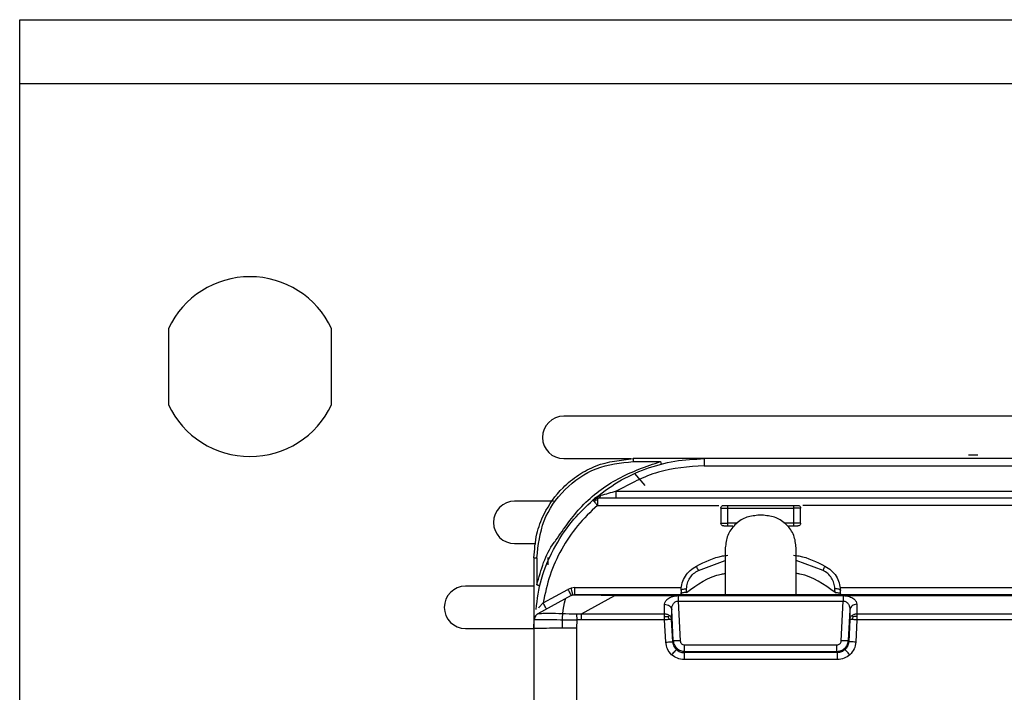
# Model space of a CAD drawing. Header units: millimetres. Extents: x -160 to 150, y -264 to -131.
# Tile 2 of 7: x -155 to -86, y -197 to -150. Entities that reach past the tile are written whole.
import ezdxf

# ---------------------------------------------------------------- set-up
doc = ezdxf.new("R2010")
doc.units = ezdxf.units.MM

msp = doc.modelspace()

# ---------------------------------------------------------------- linework, layer by layer
at = {"color": 7, "linetype": 'Continuous', "lineweight": 25}
for p, q in [((-155.333, -244.959), (-155.333, -149.959)), ((-155.333, -149.959), (9.667, -149.959)), ((-155.333, -154.459), (9.667, -154.459)), ((-144.833, -171.765), (-144.833, -177.153)), ((-133.333, -177.153), (-133.333, -171.765)), ((-81.941, -177.959), (-116.941, -177.959)), ((-116.941, -180.959), (-112.215, -180.959)), ((-42.335, -180.959), (-112.04, -180.959)), ((-112.04, -181.156), (-110.112, -181.156)), ((-87.716, -180.719), (-88.37, -180.719)), ((-111.943, -182.006), (-111.227, -182.859)), ((-107.04, -181.455), (-42.335, -181.455)), ((-113.231, -183.263), (-33.792, -183.263)), ((-117.669, -183.959), (-120.405, -183.959)), ((-114.888, -183.881), (-114.735, -183.791)), ((-114.708, -183.86), (-114.791, -183.989)), ((-114.735, -183.791), (-114.561, -183.759)), ((-114.561, -183.904), (-114.708, -183.86)), ((-31.882, -183.759), (-114.561, -183.759)), ((-114.561, -184.255), (-106.003, -184.255)), ((-105.853, -184.455), (-105.853, -185.509)), ((-105.353, -184.255), (-100.727, -184.255)), ((-105.353, -185.509), (-105.353, -184.455)), ((-105.353, -184.455), (-100.727, -184.455)), ((-100.727, -184.455), (-100.727, -185.509)), ((-100.227, -185.509), (-100.227, -184.455)), ((-81.003, -184.255), (-100.077, -184.255)), ((-104.681, -185.509), (-105.353, -185.509)), ((-102.839, -184.959), (-103.239, -184.959)), ((-100.727, -185.509), (-101.398, -185.509)), ((-105.353, -185.709), (-105.003, -185.709)), ((-101.077, -185.709), (-100.727, -185.709)), ((-120.405, -186.959), (-118.918, -186.959)), ((-105.539, -187.259), (-105.539, -190.559)), ((-100.539, -190.559), (-100.539, -187.259)), ((-119.04, -187.959), (-119.04, -206.959)), ((-118.84, -187.956), (-118.84, -189.864)), ((-118.04, -188.451), (-118.04, -187.942)), ((-107.437, -188.845), (-105.539, -188.147)), ((-98.642, -188.845), (-100.539, -188.147)), ((-119.04, -189.959), (-123.869, -189.959)), ((-118.397, -191.145), (-116.651, -190.187)), ((-116.417, -190.094), (-116.651, -190.187)), ((-116.17, -190.063), (-116.417, -190.094)), ((-116.17, -190.063), (-108.631, -190.063)), ((-108.665, -190.258), (-108.674, -190.521)), ((-108.289, -190.406), (-108.277, -190.142)), ((-97.791, -190.406), (-97.803, -190.142)), ((-97.448, -190.063), (-83.254, -190.063)), ((-97.406, -190.521), (-97.415, -190.258)), ((-116.41, -190.621), (-118.765, -191.913)), ((-115.686, -191.915), (-113.343, -190.63)), ((-113.343, -190.559), (-30.525, -190.559)), ((-113.343, -190.63), (-42.335, -190.63)), ((-108.857, -190.633), (-97.223, -190.633)), ((-108.857, -191.019), (-108.718, -193.826)), ((-108.857, -191.019), (-97.223, -191.019)), ((-97.362, -193.826), (-97.223, -191.019)), ((-109.827, -191.915), (-109.823, -191.24)), ((-109.328, -192.318), (-109.324, -191.644)), ((-109.217, -193.808), (-109.324, -191.644)), ((-96.756, -191.644), (-96.863, -193.808)), ((-96.756, -191.644), (-96.752, -192.318)), ((-96.257, -191.24), (-96.253, -191.915)), ((-119.04, -192.959), (-119.024, -192.326)), ((-119.024, -192.326), (-119.023, -192.325)), ((-118.765, -191.913), (-118.759, -191.911)), ((-116.021, -192.346), (-116.04, -192.933)), ((-116.037, -191.914), (-115.686, -191.915)), ((-115.686, -192.34), (-116.021, -192.346)), ((-115.686, -191.915), (-109.827, -191.915)), ((-109.827, -192.34), (-115.686, -192.34)), ((-109.745, -193.914), (-109.827, -192.34)), ((-109.246, -193.892), (-109.328, -192.318)), ((-96.752, -192.318), (-96.834, -193.892)), ((-96.253, -192.34), (-96.335, -193.914)), ((-96.253, -191.915), (-42.335, -191.915)), ((-42.335, -192.34), (-96.253, -192.34)), ((-123.869, -192.959), (-119.04, -192.959)), ((-116.04, -192.933), (-116.04, -201.959)), ((-109.246, -193.892), (-109.217, -193.808)), ((-96.863, -193.808), (-96.834, -193.892)), ((-108.42, -194.113), (-97.66, -194.113)), ((-108.42, -194.567), (-108.45, -194.654)), ((-97.63, -194.654), (-108.45, -194.654)), ((-97.63, -195.148), (-108.45, -195.148)), ((-108.42, -194.567), (-97.66, -194.567)), ((-97.66, -194.567), (-97.63, -194.654))]:
    msp.add_line(p, q, dxfattribs=at)
for centre, radius, start, end in [((-139.083, -174.459), 6.35, 25.1077, 154.8923), ((-139.083, -174.459), 6.35, 205.1077, 334.8923), ((-116.941, -179.459), 1.5, 90, 270), ((-120.405, -185.459), 1.5, 90, 270), ((-123.869, -191.459), 1.5, 90, 270)]:
    msp.add_arc(centre, radius, start, end, dxfattribs=at)
for points, knots in [([(-119.04, -187.959), (-119, -187.391), (-118.926, -186.328), (-118.275, -184.601), (-117.252, -183.156), (-115.918, -182.079), (-114.292, -181.201), (-112.933, -181.055), (-112.04, -180.959)], [0, 0, 0, 0, 0.155099, 0.290298, 0.500163, 0.630532, 0.75748, 1, 1, 1, 1]), ([(-118.84, -187.956), (-118.738, -187.065), (-118.534, -185.283), (-116.961, -183.035), (-114.714, -181.462), (-112.931, -181.258), (-112.04, -181.156)], [0, 0, 0, 0, 0.250019, 0.500002, 0.749983, 1, 1, 1, 1]), ([(-117.495, -186.723), (-116.922, -185.89), (-115.739, -184.169), (-113.167, -182.216), (-111.13, -181.509), (-110.112, -181.156)], [0, 0, 0, 0, 0.319087, 0.659548, 1, 1, 1, 1]), ([(-114.888, -183.881), (-114.305, -183.428), (-113.152, -182.533), (-111.171, -181.634), (-109.124, -181.062), (-107.729, -180.993), (-107.04, -180.959)], [0, 0, 0, 0, 0.258344, 0.511125, 0.758344, 1, 1, 1, 1]), ([(-110.112, -181.156), (-110.106, -181.18), (-110.096, -181.217), (-110.084, -181.261), (-110.076, -181.291), (-110.07, -181.316), (-110.064, -181.339), (-110.062, -181.343), (-110.062, -181.346)], [0, 0, 0, 0, 0.239689, 0.36851, 0.5, 0.63149, 0.760311, 1, 1, 1, 1]), ([(-107.04, -181.455), (-108.137, -181.535), (-110.33, -181.695), (-112.264, -182.741), (-113.231, -183.263)], [0, 0, 0, 0, 0.499985, 1, 1, 1, 1]), ([(-113.231, -183.263), (-113.423, -183.315), (-113.796, -183.415), (-114.152, -183.517), (-114.325, -183.566)], [0, 0, 0, 0, 0.511753, 1, 1, 1, 1]), ([(-118.896, -191.601), (-118.802, -190.879), (-118.598, -189.3), (-117.617, -187.151), (-116.36, -185.276), (-115.352, -184.32), (-114.888, -183.881)], [0, 0, 0, 0, 0.24413, 0.533458, 0.785431, 1, 1, 1, 1]), ([(-114.325, -183.566), (-114.428, -183.604), (-114.633, -183.679), (-114.803, -183.814), (-114.888, -183.881)], [0, 0, 0, 0, 0.500647, 1, 1, 1, 1]), ([(-114.888, -183.881), (-114.887, -183.882), (-114.884, -183.884), (-114.866, -183.905), (-114.836, -183.938), (-114.806, -183.972), (-114.791, -183.989)], [0, 0, 0, 0, 0.233176, 0.480197, 0.737395, 1, 1, 1, 1]), ([(-114.791, -183.989), (-114.774, -184.009), (-114.741, -184.047), (-114.682, -184.115), (-114.622, -184.184), (-114.581, -184.232), (-114.561, -184.255)], [0, 0, 0, 0, 0.262604, 0.519801, 0.766823, 1, 1, 1, 1]), ([(-114.735, -183.791), (-114.734, -183.794), (-114.731, -183.8), (-114.715, -183.84), (-114.708, -183.86)], [0, 0, 0, 0, 0.499447, 1, 1, 1, 1]), ([(-114.561, -183.759), (-114.539, -183.757), (-114.493, -183.752), (-114.429, -183.712), (-114.37, -183.651), (-114.34, -183.594), (-114.325, -183.566)], [0, 0, 0, 0, 0.246736, 0.5, 0.753264, 1, 1, 1, 1]), ([(-114.561, -184.255), (-115.046, -184.719), (-116.018, -185.648), (-117.132, -187.336), (-117.98, -189.173), (-118.258, -190.487), (-118.397, -191.145)], [0, 0, 0, 0, 0.250008, 0.499925, 0.749957, 1, 1, 1, 1]), ([(-105.653, -184.255), (-105.649, -184.255), (-105.64, -184.255), (-105.581, -184.255), (-105.519, -184.255), (-105.449, -184.255), (-105.391, -184.255), (-105.353, -184.255)], [0, 0, 0, 0, 0.248289, 0.499589, 0.627029, 0.760356, 1, 1, 1, 1]), ([(-100.727, -184.255), (-100.688, -184.255), (-100.609, -184.255), (-100.525, -184.255), (-100.475, -184.255), (-100.437, -184.255), (-100.431, -184.255), (-100.427, -184.255)], [0, 0, 0, 0, 0.248289, 0.499589, 0.627029, 0.760356, 1, 1, 1, 1]), ([(-105.653, -185.709), (-105.649, -185.709), (-105.641, -185.709), (-105.581, -185.709), (-105.519, -185.709), (-105.449, -185.709), (-105.391, -185.709), (-105.353, -185.709)], [0, 0, 0, 0, 0.2490182, 0.4996445, 0.6285137, 0.7603868, 1, 1, 1, 1]), ([(-100.727, -185.709), (-100.687, -185.709), (-100.609, -185.709), (-100.525, -185.709), (-100.474, -185.709), (-100.437, -185.709), (-100.431, -185.709), (-100.427, -185.709)], [0, 0, 0, 0, 0.249018, 0.499645, 0.628514, 0.760387, 1, 1, 1, 1]), ([(-118.84, -189.864), (-118.548, -188.804), (-118.238, -187.677), (-117.536, -186.776), (-117.495, -186.723)], [0, 0, 0, 0, 0.940924, 1, 1, 1, 1]), ([(-107.573, -188.546), (-106.978, -188.245), (-106.267, -187.885), (-105.486, -187.793), (-105.359, -187.778)], [0, 0, 0, 0, 0.836588, 1, 1, 1, 1]), ([(-100.721, -187.778), (-100.593, -187.793), (-99.813, -187.885), (-99.102, -188.245), (-98.507, -188.546)], [0, 0, 0, 0, 0.163412, 1, 1, 1, 1]), ([(-108.665, -190.258), (-108.645, -190.079), (-108.605, -189.729), (-108.371, -189.243), (-108.032, -188.826), (-107.725, -188.639), (-107.573, -188.546)], [0, 0, 0, 0, 0.256411, 0.499624, 0.750896, 1, 1, 1, 1]), ([(-108.277, -190.142), (-108.261, -190.01), (-108.23, -189.747), (-108.05, -189.379), (-107.788, -189.059), (-107.554, -188.916), (-107.437, -188.845)], [0, 0, 0, 0, 0.250217, 0.500304, 0.750173, 1, 1, 1, 1]), ([(-107.437, -188.845), (-107.457, -188.804), (-107.498, -188.721), (-107.543, -188.625), (-107.571, -188.559), (-107.572, -188.55), (-107.573, -188.546)], [0, 0, 0, 0, 0.244094, 0.5, 0.755906, 1, 1, 1, 1]), ([(-98.642, -188.845), (-98.623, -188.804), (-98.582, -188.721), (-98.537, -188.625), (-98.509, -188.559), (-98.507, -188.55), (-98.507, -188.546)], [0, 0, 0, 0, 0.244094, 0.5, 0.755906, 1, 1, 1, 1]), ([(-97.803, -190.142), (-97.818, -190.01), (-97.85, -189.747), (-98.029, -189.379), (-98.291, -189.059), (-98.525, -188.916), (-98.642, -188.845)], [0, 0, 0, 0, 0.250217, 0.500304, 0.750173, 1, 1, 1, 1]), ([(-98.507, -188.546), (-98.354, -188.639), (-98.047, -188.826), (-97.709, -189.243), (-97.474, -189.729), (-97.435, -190.079), (-97.415, -190.258)], [0, 0, 0, 0, 0.249087, 0.500376, 0.74357, 1, 1, 1, 1]), ([(-108.289, -190.406), (-107.504, -189.845), (-106.644, -189.23), (-105.629, -189.078), (-105.539, -189.065)], [0, 0, 0, 0, 0.911963, 1, 1, 1, 1]), ([(-97.791, -190.406), (-98.576, -189.845), (-99.436, -189.23), (-100.451, -189.079), (-100.539, -189.065)], [0, 0, 0, 0, 0.912555, 1, 1, 1, 1]), ([(-118.84, -189.864), (-118.816, -189.871), (-118.779, -189.88), (-118.734, -189.892), (-118.703, -189.899), (-118.678, -189.905), (-118.654, -189.911), (-118.649, -189.911), (-118.647, -189.911)], [0, 0, 0, 0, 0.239518, 0.3684, 0.5, 0.6316, 0.760482, 1, 1, 1, 1]), ([(-116.293, -190.575), (-116.295, -190.568), (-116.298, -190.558), (-116.313, -190.499), (-116.329, -190.437), (-116.349, -190.36), (-116.378, -190.248), (-116.401, -190.155), (-116.417, -190.094)], [0, 0, 0, 0, 0.239572, 0.368441, 0.500013, 0.631583, 0.760447, 1, 1, 1, 1]), ([(-108.665, -190.258), (-108.659, -190.244), (-108.648, -190.215), (-108.562, -190.178), (-108.435, -190.151), (-108.329, -190.145), (-108.277, -190.142)], [0, 0, 0, 0, 0.2429, 0.5, 0.7571, 1, 1, 1, 1]), ([(-97.415, -190.258), (-97.42, -190.244), (-97.432, -190.215), (-97.518, -190.178), (-97.645, -190.151), (-97.751, -190.145), (-97.803, -190.142)], [0, 0, 0, 0, 0.2429, 0.5, 0.7571, 1, 1, 1, 1]), ([(-117.04, -192.959), (-117.037, -192.255), (-117.033, -191.533), (-116.813, -190.856), (-116.807, -190.839)], [0, 0, 0, 0, 0.973942, 1, 1, 1, 1]), ([(-113.343, -190.63), (-113.768, -190.621), (-114.556, -190.604), (-115.428, -190.595), (-115.912, -190.595), (-116.294, -190.601), (-116.363, -190.613), (-116.41, -190.621)], [0, 0, 0, 0, 0.269228, 0.498879, 0.614769, 0.734196, 1, 1, 1, 1]), ([(-116.17, -190.559), (-116.144, -190.559), (-116.105, -190.559), (-115.779, -190.559), (-115.424, -190.559), (-114.97, -190.559), (-114.278, -190.559), (-113.715, -190.559), (-113.343, -190.559)], [0, 0, 0, 0, 0.250328, 0.376731, 0.498928, 0.619294, 0.748282, 1, 1, 1, 1]), ([(-109.823, -191.24), (-109.813, -191.173), (-109.792, -191.036), (-109.646, -190.874), (-109.47, -190.763), (-109.295, -190.693), (-109.088, -190.642), (-108.933, -190.636), (-108.857, -190.633)], [0, 0, 0, 0, 0.233263, 0.472539, 0.601993, 0.726693, 0.864497, 1, 1, 1, 1]), ([(-109.324, -191.644), (-109.321, -191.572), (-109.315, -191.432), (-109.249, -191.262), (-109.162, -191.145), (-109.078, -191.074), (-108.975, -191.024), (-108.895, -191.021), (-108.857, -191.019)], [0, 0, 0, 0, 0.26667, 0.526161, 0.658858, 0.771925, 0.890625, 1, 1, 1, 1]), ([(-108.289, -190.406), (-108.34, -190.409), (-108.445, -190.415), (-108.571, -190.442), (-108.657, -190.478), (-108.668, -190.507), (-108.674, -190.521)], [0, 0, 0, 0, 0.242955, 0.500005, 0.75705, 1, 1, 1, 1]), ([(-97.791, -190.406), (-97.74, -190.409), (-97.634, -190.415), (-97.508, -190.442), (-97.423, -190.478), (-97.411, -190.507), (-97.406, -190.521)], [0, 0, 0, 0, 0.242955, 0.500005, 0.75705, 1, 1, 1, 1]), ([(-97.223, -190.633), (-97.147, -190.636), (-96.993, -190.643), (-96.787, -190.692), (-96.612, -190.762), (-96.435, -190.873), (-96.288, -191.036), (-96.267, -191.173), (-96.257, -191.24)], [0, 0, 0, 0, 0.134704, 0.272281, 0.396354, 0.526418, 0.766259, 1, 1, 1, 1]), ([(-97.223, -191.019), (-97.185, -191.021), (-97.105, -191.024), (-97.003, -191.074), (-96.918, -191.145), (-96.831, -191.261), (-96.765, -191.431), (-96.759, -191.572), (-96.756, -191.644)], [0, 0, 0, 0, 0.108966, 0.227181, 0.340126, 0.47277, 0.732796, 1, 1, 1, 1]), ([(-118.397, -191.145), (-118.454, -191.208), (-118.567, -191.334), (-118.676, -191.453), (-118.729, -191.512)], [0, 0, 0, 0, 0.506366, 1, 1, 1, 1]), ([(-118.759, -191.911), (-118.795, -191.933), (-118.868, -191.979), (-118.95, -192.081), (-119.007, -192.199), (-119.018, -192.284), (-119.024, -192.326)], [0, 0, 0, 0, 0.245819, 0.5, 0.754181, 1, 1, 1, 1]), ([(-119.024, -192.326), (-118.978, -192.323), (-118.887, -192.318), (-118.193, -192.3), (-117.204, -192.34), (-116.417, -192.344), (-116.021, -192.346)], [0, 0, 0, 0, 0.250786, 0.499519, 0.748509, 1, 1, 1, 1]), ([(-118.759, -191.911), (-118.706, -191.902), (-118.598, -191.885), (-117.963, -191.858), (-117.088, -191.899), (-116.386, -191.909), (-116.037, -191.914)], [0, 0, 0, 0, 0.249109, 0.500458, 0.751531, 1, 1, 1, 1]), ([(-116.037, -191.914), (-116.036, -191.938), (-116.035, -191.986), (-116.031, -192.093), (-116.026, -192.215), (-116.023, -192.303), (-116.021, -192.346)], [0, 0, 0, 0, 0.245606, 0.5, 0.754394, 1, 1, 1, 1]), ([(-109.827, -192.096), (-109.78, -192.096), (-109.689, -192.097), (-109.608, -192.117), (-109.569, -192.127)], [0, 0, 0, 0, 0.510837, 1, 1, 1, 1]), ([(-109.569, -192.127), (-109.551, -192.108), (-109.513, -192.07), (-109.495, -192.045), (-109.485, -192.032)], [0, 0, 0, 0, 0.485184, 1, 1, 1, 1]), ([(-109.48, -192.323), (-109.491, -192.288), (-109.512, -192.218), (-109.55, -192.157), (-109.569, -192.127)], [0, 0, 0, 0, 0.515259, 1, 1, 1, 1]), ([(-96.511, -192.127), (-96.53, -192.157), (-96.568, -192.218), (-96.589, -192.288), (-96.599, -192.323)], [0, 0, 0, 0, 0.484741, 1, 1, 1, 1]), ([(-96.595, -192.032), (-96.585, -192.045), (-96.566, -192.07), (-96.529, -192.108), (-96.511, -192.127)], [0, 0, 0, 0, 0.514816, 1, 1, 1, 1]), ([(-96.253, -192.096), (-96.299, -192.096), (-96.391, -192.097), (-96.472, -192.117), (-96.511, -192.127)], [0, 0, 0, 0, 0.510837, 1, 1, 1, 1]), ([(-109.217, -193.808), (-109.211, -193.866), (-109.198, -193.975), (-109.123, -194.164), (-108.975, -194.365), (-108.722, -194.533), (-108.52, -194.556), (-108.42, -194.567)], [0, 0, 0, 0, 0.142427, 0.273297, 0.499516, 0.753165, 1, 1, 1, 1]), ([(-108.718, -193.826), (-108.712, -193.864), (-108.701, -193.94), (-108.631, -194.033), (-108.535, -194.1), (-108.458, -194.108), (-108.42, -194.113)], [0, 0, 0, 0, 0.249732, 0.501056, 0.748683, 1, 1, 1, 1]), ([(-97.66, -194.567), (-97.56, -194.556), (-97.357, -194.533), (-97.104, -194.365), (-96.956, -194.164), (-96.882, -193.975), (-96.869, -193.866), (-96.863, -193.808)], [0, 0, 0, 0, 0.2468168, 0.5004839, 0.7266989, 0.8575697, 1, 1, 1, 1]), ([(-97.66, -194.113), (-97.622, -194.109), (-97.545, -194.101), (-97.449, -194.034), (-97.38, -193.939), (-97.368, -193.864), (-97.362, -193.826)], [0, 0, 0, 0, 0.247907, 0.499405, 0.749354, 1, 1, 1, 1]), ([(-109.328, -194.804), (-109.441, -194.676), (-109.667, -194.42), (-109.719, -194.082), (-109.745, -193.914)], [0, 0, 0, 0, 0.500526, 1, 1, 1, 1]), ([(-108.99, -194.442), (-108.998, -194.45), (-109.015, -194.467), (-109.094, -194.552), (-109.204, -194.67), (-109.288, -194.76), (-109.328, -194.804)], [0, 0, 0, 0, 0.241248, 0.5, 0.758752, 1, 1, 1, 1]), ([(-109.246, -193.892), (-109.24, -193.949), (-109.227, -194.06), (-109.153, -194.256), (-109.054, -194.37), (-108.99, -194.442)], [0, 0, 0, 0, 0.278007, 0.537598, 1, 1, 1, 1]), ([(-108.99, -194.442), (-108.91, -194.503), (-108.75, -194.625), (-108.55, -194.644), (-108.45, -194.654)], [0, 0, 0, 0, 0.502527, 1, 1, 1, 1]), ([(-97.089, -194.442), (-97.17, -194.503), (-97.33, -194.625), (-97.53, -194.644), (-97.63, -194.654)], [0, 0, 0, 0, 0.502226, 1, 1, 1, 1]), ([(-96.834, -193.892), (-96.84, -193.949), (-96.853, -194.06), (-96.926, -194.256), (-97.026, -194.37), (-97.089, -194.442)], [0, 0, 0, 0, 0.277804, 0.537328, 1, 1, 1, 1]), ([(-96.752, -194.804), (-96.792, -194.76), (-96.876, -194.67), (-96.985, -194.552), (-97.065, -194.467), (-97.081, -194.45), (-97.089, -194.442)], [0, 0, 0, 0, 0.241248, 0.5, 0.758752, 1, 1, 1, 1]), ([(-96.335, -193.914), (-96.36, -194.082), (-96.412, -194.42), (-96.638, -194.676), (-96.752, -194.804)], [0, 0, 0, 0, 0.499473, 1, 1, 1, 1]), ([(-108.45, -195.148), (-108.613, -195.132), (-108.938, -195.1), (-109.198, -194.903), (-109.328, -194.804)], [0, 0, 0, 0, 0.500206, 1, 1, 1, 1]), ([(-96.752, -194.804), (-96.882, -194.903), (-97.142, -195.1), (-97.467, -195.132), (-97.63, -195.148)], [0, 0, 0, 0, 0.4998194, 1, 1, 1, 1])]:
    msp.add_open_spline(points, degree=3, knots=knots, dxfattribs=at)
for points in [[(-112.04, -180.959), (-112.04, -180.962), (-112.04, -180.968), (-112.04, -181.013), (-112.04, -181.078), (-112.04, -181.13), (-112.04, -181.156)], [(-107.04, -180.959), (-107.04, -180.967), (-107.04, -180.981), (-107.04, -181.096), (-107.04, -181.259), (-107.04, -181.39), (-107.04, -181.455)], [(-113.231, -183.759), (-113.231, -183.752), (-113.231, -183.737), (-113.231, -183.622), (-113.231, -183.459), (-113.231, -183.329), (-113.231, -183.263)], [(-114.561, -183.759), (-114.561, -183.761), (-114.561, -183.765), (-114.561, -183.794), (-114.561, -183.839), (-114.561, -183.882), (-114.561, -183.904)], [(-114.561, -183.904), (-114.561, -183.928), (-114.561, -183.977), (-114.561, -184.064), (-114.561, -184.157), (-114.561, -184.222), (-114.561, -184.255)], [(-105.853, -184.455), (-105.85, -184.429), (-105.844, -184.376), (-105.798, -184.31), (-105.731, -184.264), (-105.679, -184.258), (-105.653, -184.255)], [(-105.853, -184.455), (-105.845, -184.455), (-105.83, -184.455), (-105.715, -184.455), (-105.549, -184.455), (-105.418, -184.455), (-105.353, -184.455)], [(-105.353, -184.455), (-105.353, -184.429), (-105.353, -184.376), (-105.353, -184.31), (-105.353, -184.264), (-105.353, -184.258), (-105.353, -184.255)], [(-100.727, -184.255), (-100.727, -184.258), (-100.727, -184.264), (-100.727, -184.31), (-100.727, -184.376), (-100.727, -184.429), (-100.727, -184.455)], [(-100.227, -184.455), (-100.234, -184.455), (-100.249, -184.455), (-100.365, -184.455), (-100.53, -184.455), (-100.661, -184.455), (-100.727, -184.455)], [(-100.427, -184.255), (-100.401, -184.258), (-100.348, -184.264), (-100.282, -184.31), (-100.236, -184.376), (-100.23, -184.429), (-100.227, -184.455)], [(-105.853, -185.509), (-105.845, -185.509), (-105.83, -185.509), (-105.715, -185.509), (-105.549, -185.509), (-105.418, -185.509), (-105.353, -185.509)], [(-105.653, -185.709), (-105.679, -185.706), (-105.731, -185.7), (-105.798, -185.654), (-105.844, -185.588), (-105.85, -185.535), (-105.853, -185.509)], [(-103.239, -184.959), (-103.541, -184.994), (-104.144, -185.063), (-104.904, -185.595), (-105.436, -186.355), (-105.505, -186.958), (-105.539, -187.259)], [(-105.353, -185.709), (-105.353, -185.706), (-105.353, -185.7), (-105.353, -185.654), (-105.353, -185.588), (-105.353, -185.535), (-105.353, -185.509)], [(-100.539, -187.259), (-100.574, -186.958), (-100.643, -186.355), (-101.175, -185.595), (-101.935, -185.063), (-102.538, -184.994), (-102.839, -184.959)], [(-100.227, -185.509), (-100.234, -185.509), (-100.249, -185.509), (-100.365, -185.509), (-100.53, -185.509), (-100.661, -185.509), (-100.727, -185.509)], [(-100.727, -185.509), (-100.727, -185.535), (-100.727, -185.588), (-100.727, -185.654), (-100.727, -185.7), (-100.727, -185.706), (-100.727, -185.709)], [(-100.227, -185.509), (-100.23, -185.535), (-100.236, -185.588), (-100.282, -185.654), (-100.348, -185.7), (-100.401, -185.706), (-100.427, -185.709)], [(-119.04, -187.959), (-119.037, -187.959), (-119.031, -187.958), (-118.985, -187.957), (-118.919, -187.956), (-118.866, -187.956), (-118.84, -187.956)], [(-116.651, -190.187), (-116.619, -190.244), (-116.557, -190.358), (-116.477, -190.501), (-116.422, -190.602), (-116.414, -190.614), (-116.41, -190.621)], [(-116.17, -190.559), (-116.17, -190.552), (-116.17, -190.537), (-116.17, -190.422), (-116.17, -190.259), (-116.17, -190.129), (-116.17, -190.063)], [(-116.41, -190.621), (-116.372, -190.603), (-116.296, -190.567), (-116.212, -190.562), (-116.17, -190.559)], [(-113.343, -190.559), (-113.343, -190.562), (-113.343, -190.568), (-113.343, -190.609), (-113.343, -190.63)], [(-108.857, -190.633), (-108.857, -190.656), (-108.857, -190.701), (-108.857, -190.795), (-108.857, -190.902), (-108.857, -190.98), (-108.857, -191.019)], [(-97.223, -190.633), (-97.223, -190.656), (-97.223, -190.701), (-97.223, -190.795), (-97.223, -190.902), (-97.223, -190.98), (-97.223, -191.019)], [(-118.156, -191.579), (-118.16, -191.572), (-118.168, -191.56), (-118.224, -191.46), (-118.303, -191.316), (-118.366, -191.202), (-118.397, -191.145)], [(-109.823, -191.24), (-109.76, -191.246), (-109.634, -191.259), (-109.473, -191.351), (-109.357, -191.483), (-109.335, -191.59), (-109.324, -191.644)], [(-96.257, -191.24), (-96.32, -191.246), (-96.445, -191.259), (-96.606, -191.351), (-96.723, -191.483), (-96.745, -191.59), (-96.756, -191.644)], [(-118.765, -191.913), (-118.8, -191.936), (-118.872, -191.982), (-118.952, -192.082), (-119.007, -192.198), (-119.018, -192.282), (-119.023, -192.325)], [(-115.686, -192.34), (-115.686, -192.297), (-115.686, -192.212), (-115.686, -192.093), (-115.686, -191.989), (-115.686, -191.94), (-115.686, -191.915)], [(-109.827, -192.096), (-109.827, -192.06), (-109.827, -191.988), (-109.827, -191.939), (-109.827, -191.915)], [(-109.827, -191.915), (-109.796, -191.917), (-109.733, -191.92), (-109.642, -191.943), (-109.557, -191.98), (-109.509, -192.014), (-109.485, -192.032)], [(-109.827, -192.34), (-109.827, -192.297), (-109.827, -192.211), (-109.827, -192.134), (-109.827, -192.096)], [(-109.48, -192.323), (-109.505, -192.324), (-109.553, -192.326), (-109.639, -192.33), (-109.731, -192.335), (-109.795, -192.338), (-109.827, -192.34)], [(-109.485, -192.032), (-109.463, -192.052), (-109.42, -192.091), (-109.372, -192.161), (-109.339, -192.238), (-109.332, -192.291), (-109.328, -192.318)], [(-109.328, -192.318), (-109.331, -192.318), (-109.337, -192.318), (-109.369, -192.319), (-109.415, -192.32), (-109.459, -192.322), (-109.48, -192.323)], [(-96.752, -192.318), (-96.748, -192.291), (-96.741, -192.238), (-96.707, -192.161), (-96.66, -192.091), (-96.617, -192.052), (-96.595, -192.032)], [(-96.599, -192.323), (-96.621, -192.322), (-96.665, -192.32), (-96.711, -192.319), (-96.743, -192.318), (-96.749, -192.318), (-96.752, -192.318)], [(-96.253, -192.34), (-96.285, -192.338), (-96.348, -192.335), (-96.441, -192.33), (-96.527, -192.326), (-96.575, -192.324), (-96.599, -192.323)], [(-96.595, -192.032), (-96.571, -192.014), (-96.523, -191.98), (-96.438, -191.943), (-96.347, -191.92), (-96.284, -191.917), (-96.253, -191.915)], [(-96.253, -191.915), (-96.253, -191.939), (-96.253, -191.988), (-96.253, -192.06), (-96.253, -192.096)], [(-96.253, -192.096), (-96.253, -192.134), (-96.253, -192.211), (-96.253, -192.297), (-96.253, -192.34)], [(-116.04, -192.933), (-116.433, -192.933), (-117.22, -192.934), (-118.211, -192.94), (-118.905, -192.949), (-118.995, -192.956), (-119.04, -192.959)], [(-108.718, -193.826), (-108.782, -193.828), (-108.91, -193.833), (-109.072, -193.832), (-109.188, -193.824), (-109.208, -193.813), (-109.217, -193.808)], [(-96.863, -193.808), (-96.872, -193.813), (-96.891, -193.824), (-97.008, -193.832), (-97.17, -193.833), (-97.298, -193.828), (-97.362, -193.826)], [(-109.745, -193.914), (-109.681, -193.91), (-109.553, -193.904), (-109.391, -193.896), (-109.274, -193.892), (-109.256, -193.892), (-109.246, -193.892)], [(-108.42, -194.567), (-108.42, -194.556), (-108.42, -194.534), (-108.42, -194.429), (-108.42, -194.285), (-108.42, -194.17), (-108.42, -194.113)], [(-97.66, -194.567), (-97.66, -194.556), (-97.66, -194.534), (-97.66, -194.429), (-97.66, -194.285), (-97.66, -194.17), (-97.66, -194.113)], [(-96.335, -193.914), (-96.399, -193.91), (-96.526, -193.904), (-96.689, -193.896), (-96.805, -193.892), (-96.824, -193.892), (-96.834, -193.892)], [(-108.45, -194.654), (-108.45, -194.666), (-108.45, -194.69), (-108.45, -194.806), (-108.45, -194.963), (-108.45, -195.086), (-108.45, -195.148)], [(-97.63, -195.148), (-97.63, -195.086), (-97.63, -194.963), (-97.63, -194.806), (-97.63, -194.69), (-97.63, -194.666), (-97.63, -194.654)]]:
    msp.add_open_spline(points, degree=3, dxfattribs=at)

doc.saveas('drawing.dxf')
